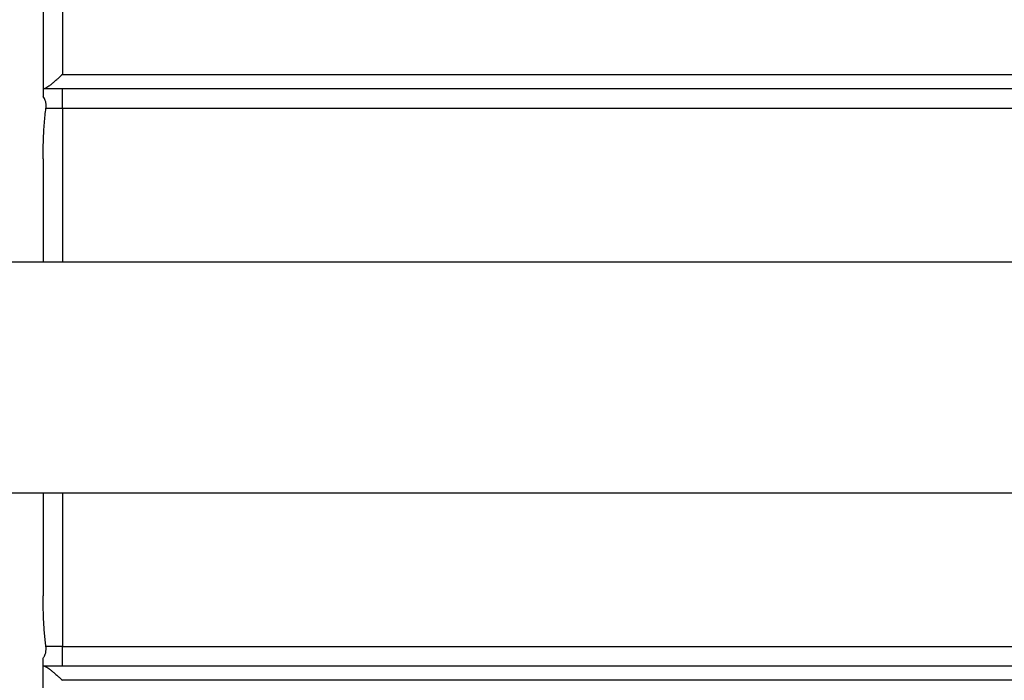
# Model space of a CAD drawing. Header units: millimetres. Extents: x -175 to 298, y -118 to 164.
# Tile 7 of 12: x -39 to 12, y -16 to 19. Entities that reach past the tile are written whole.
import ezdxf

# ---------------------------------------------------------------- set-up
doc = ezdxf.new("R2010")
doc.units = ezdxf.units.MM

msp = doc.modelspace()

# ---------------------------------------------------------------- linework, layer by layer
at = {"color": 7, "linetype": 'Continuous', "lineweight": 25}
for p, q in [((-36.5, 15.75), (36.5, 15.75)), ((36.5, 15), (-36.5, 15)), ((-36.5, 14), (36.5, 14)), ((-37.5, 11.358), (-37.5, 6)), ((50, 6), (-50, 6)), ((-50, -6), (50, -6)), ((-37.5, -6), (-37.5, -11.358)), ((-36.5, -14), (36.5, -14)), ((-36.5, -15), (36.5, -15)), ((36.5, -15.75), (-36.5, -15.75))]:
    msp.add_line(p, q, dxfattribs=at)
at = {"color": 1, "linetype": 'Continuous', "lineweight": 25}
for p, q in [((-36.5, 14), (-36.5, 6)), ((-36.5, -6), (-36.5, -14))]:
    msp.add_line(p, q, dxfattribs=at)
at = {"color": 7, "linetype": 'Continuous', "lineweight": 25}
for points, knots in [([(-37.5, 63.021), (-37.5, 62.954), (-37.5, 62.82), (-37.5, 62.606), (-37.5, 62.383), (-37.5, 62.151), (-37.5, 61.909), (-37.5, 61.658), (-37.5, 61.396), (-37.5, 61.126), (-37.5, 60.845), (-37.5, 60.555), (-37.5, 59.807), (-37.5, 58.489), (-37.5, 56.4), (-37.5, 54.048), (-37.5, 51.441), (-37.5, 48.592), (-37.5, 45.515), (-37.5, 42.225), (-37.5, 38.736), (-37.5, 35.065), (-37.5, 31.229), (-37.5, 27.247), (-37.5, 24.049), (-37.5, 21.725), (-37.5, 20.32), (-37.5, 18.904), (-37.5, 17.479), (-37.5, 16.044), (-37.5, 15.08), (-37.5, 14.598)], [0, 0, 0, 0, 0.0113779, 0.0227481, 0.0341121, 0.0454718, 0.056829, 0.0681855, 0.0795429, 0.0909031, 0.1022678, 0.1136389, 0.125018, 0.1875116, 0.2500123, 0.312506, 0.3750066, 0.4375003, 0.5000009, 0.5624946, 0.6249953, 0.6874889, 0.7499896, 0.8124832, 0.8749839, 0.8958371, 0.9166689, 0.9374902, 0.9583119, 0.9791448, 1, 1, 1, 1]), ([(-36.5, 60.999), (-36.5, 59.601), (-36.5, 57.477), (-36.5, 51.928), (-36.5, 48.503), (-36.5, 40.592), (-36.5, 36.108), (-36.5, 26.394), (-36.5, 21.166), (-36.5, 15.75)], [0, 0, 0, 0, 0.25, 0.25, 0.5, 0.5, 0.75, 0.75, 1, 1, 1, 1]), ([(-36.5, 15.75), (-36.531, 15.721), (-36.589, 15.666), (-36.669, 15.592), (-36.735, 15.531), (-36.827, 15.449), (-36.94, 15.352), (-37.078, 15.238), (-37.203, 15.143), (-37.305, 15.073), (-37.38, 15.029), (-37.435, 15.005), (-37.459, 15.002), (-37.47, 15)], [0, 0, 0, 0, 0.078899, 0.147093, 0.204583, 0.251368, 0.385514, 0.502255, 0.634141, 0.752134, 0.839661, 0.922027, 1, 1, 1, 1]), ([(-37.5, 15), (-37.499, 15), (-37.496, 15), (-37.479, 15), (-37.47, 15)], [0, 0, 0, 0, 0.500173, 1, 1, 1, 1]), ([(-36.5, 14), (-36.5, 14.262), (-36.5, 14.522), (-36.5, 14.892), (-36.5, 15), (-36.5, 15)], [0, 0, 0, 0, 0.5, 0.5, 1, 1, 1, 1]), ([(-37.351, 14), (-37.35, 14.009), (-37.347, 14.03), (-37.347, 14.073), (-37.347, 14.126), (-37.345, 14.19), (-37.352, 14.256), (-37.367, 14.326), (-37.393, 14.409), (-37.435, 14.501), (-37.478, 14.565), (-37.5, 14.598)], [0, 0, 0, 0, 0.045325, 0.100315, 0.200709, 0.301112, 0.400721, 0.519392, 0.640045, 0.812009, 1, 1, 1, 1]), ([(-37.5, 11.358), (-37.499, 11.526), (-37.498, 11.853), (-37.485, 12.331), (-37.465, 12.784), (-37.436, 13.212), (-37.4, 13.615), (-37.367, 13.874), (-37.351, 14)], [0, 0, 0, 0, 0.189445, 0.369686, 0.540785, 0.702812, 0.85585, 1, 1, 1, 1]), ([(-37.351, 14), (-37.262, 14), (-37.135, 14), (-36.839, 14), (-36.67, 14), (-36.5, 14)], [0, 0, 0, 0, 0.5, 0.5, 1, 1, 1, 1]), ([(-37.351, -14), (-37.364, -13.893), (-37.393, -13.672), (-37.425, -13.331), (-37.453, -12.972), (-37.474, -12.595), (-37.489, -12.199), (-37.498, -11.785), (-37.499, -11.502), (-37.5, -11.358)], [0, 0, 0, 0, 0.123089, 0.252673, 0.388816, 0.531575, 0.680998, 0.837128, 1, 1, 1, 1]), ([(-37.5, -14.598), (-37.487, -14.579), (-37.463, -14.545), (-37.425, -14.478), (-37.39, -14.403), (-37.365, -14.323), (-37.357, -14.242), (-37.349, -14.166), (-37.346, -14.081), (-37.349, -14.028), (-37.351, -14)], [0, 0, 0, 0, 0.107065, 0.200098, 0.363486, 0.501121, 0.592454, 0.750352, 0.865895, 1, 1, 1, 1]), ([(-36.5, -14), (-36.67, -14), (-36.839, -14), (-37.135, -14), (-37.262, -14), (-37.351, -14)], [0, 0, 0, 0, 0.5, 0.5, 1, 1, 1, 1]), ([(-36.5, -15), (-36.5, -15), (-36.5, -14.892), (-36.5, -14.522), (-36.5, -14.262), (-36.5, -14)], [0, 0, 0, 0, 0.5, 0.5, 1, 1, 1, 1]), ([(-37.5, -63.021), (-37.5, -61.566), (-37.5, -59.317), (-37.5, -53.396), (-37.5, -49.725), (-37.5, -41.235), (-37.5, -36.417), (-37.5, -25.993), (-37.5, -20.388), (-37.5, -14.598)], [0, 0, 0, 0, 0.25, 0.25, 0.5, 0.5, 0.75, 0.75, 1, 1, 1, 1]), ([(-37.47, -15), (-37.464, -15.001), (-37.45, -15.002), (-37.424, -15.01), (-37.392, -15.024), (-37.355, -15.044), (-37.295, -15.08), (-37.203, -15.143), (-37.078, -15.238), (-36.94, -15.352), (-36.805, -15.468), (-36.656, -15.602), (-36.558, -15.695), (-36.5, -15.75)], [0, 0, 0, 0, 0.046336, 0.094129, 0.143563, 0.194806, 0.248004, 0.365939, 0.497813, 0.614573, 0.748812, 0.853006, 1, 1, 1, 1])]:
    msp.add_open_spline(points, degree=3, knots=knots, dxfattribs=at)
for points in [[(-36.5, 15), (-36.849, 15), (-37.198, 15), (-37.5, 15)], [(-37.5, -15), (-37.198, -15), (-36.849, -15), (-36.5, -15)], [(-37.5, -15), (-37.5, -15), (-37.49, -15), (-37.47, -15)]]:
    msp.add_open_spline(points, degree=3, dxfattribs=at)

doc.saveas('drawing.dxf')
